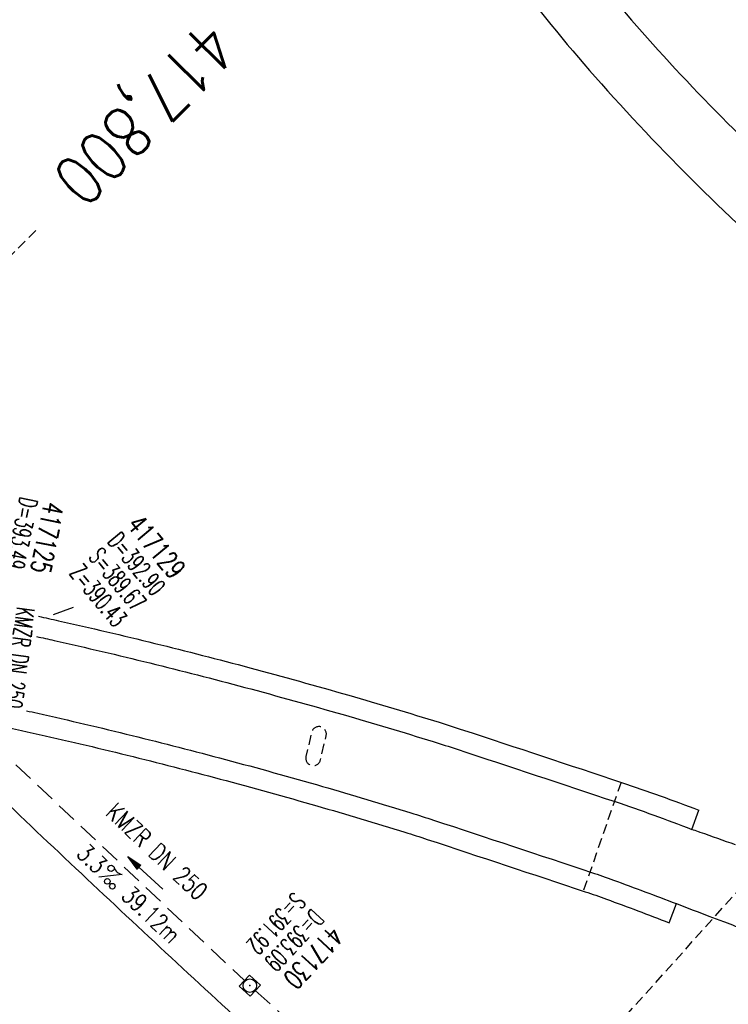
# Model space of a CAD drawing. Extents: x 448150 to 449332, y 437108 to 438384.
# Tile 22 of 46: x 448745 to 448816, y 437718 to 437817. Entities that reach past the tile are written whole.
import ezdxf
from ezdxf.enums import TextEntityAlignment as Align

# ---------------------------------------------------------------- set-up
doc = ezdxf.new("R2010")
doc.units = 0
doc.header["$LTSCALE"] = 2
doc.header["$MEASUREMENT"] = 0
for name, pattern in [('AUSGEZOGEN', [0]), ('GESTRICH-X2', [1.5, 1, -0.5]), ('GESTRICHELT', [0.75, 0.5, -0.25]), ('STRICHPT-X3', [3, 1.5, -0.75, 0, -0.75])]:
    doc.linetypes.add(name, pattern=pattern)
doc.layers.get('0').update_dxf_attribs({"linetype": 'AUSGEZOGEN'})
for name, color, linetype in [('ACHSE', 250, 'STRICHPT-X3'), ('BAUWOTOP', 250, 'AUSGEZOGEN'), ('BAUWUTOP', 250, 'GESTRICHELT'), ('FBR', 8, 'CONTINUOUS'), ('HEKTOM', 250, 'GESTRICHELT'), ('KANAL', 7, 'GESTRICH-X2'), ('PFEIL', 7, 'CONTINUOUS'), ('SCHACHTNR', 6, 'CONTINUOUS'), ('SCHLITZRINNE', 8, 'AUSGEZOGEN'), ('SCHSYMBOL', 7, 'AUSGEZOGEN'), ('STRASSE', 8, 'CONTINUOUS'), ('TEXTO', 4, 'CONTINUOUS'), ('TEXTU', 4, 'CONTINUOUS')]:
    doc.layers.add(name, color=color, linetype=linetype)
doc.styles.add('ROMANS', font='romans.shx', dxfattribs={"width": 0.8})

# ---------------------------------------------------------------- blocks, each defined once
blk = doc.blocks.new('PROM')
blk.add_line((1.566, 1.817), (0.019, 0.015))
for centre, radius in [((0.317, 1.51), 0.317), ((0.943, 0.291), 0.283), ((1.645, 0.287), 0.283)]:
    blk.add_circle(centre, radius)
blk.add_arc((0.992, 2.682), 1.033, 239.14139, 303.35492)
blk = doc.blocks.new('20')
blk.add_lwpolyline([(-0.754, -0.751), (0.754, -0.751), (0.754, 0.75), (-0.754, 0.75)], close=True)
blk.add_circle((0, 0), 0.676)
blk.add_point((0, 0))
blk = doc.blocks.new('PFEIL2')
at = {"color": 0}
for p, q in [((0.88, 0.002), (-2.401, -0.012)), ((0.881, -0.271), (0.879, 0.276)), ((0.879, 0.276), (2.429, 0.009)), ((0.911, 0.27), (0.879, 0.265)), ((0.965, 0.261), (0.879, 0.246)), ((1.019, 0.252), (0.879, 0.228)), ((1.073, 0.242), (0.879, 0.209)), ((1.127, 0.233), (0.879, 0.191)), ((1.181, 0.224), (0.879, 0.172)), ((1.235, 0.214), (0.879, 0.154)), ((1.289, 0.205), (0.879, 0.135)), ((1.343, 0.196), (0.879, 0.117)), ((1.397, 0.187), (0.879, 0.098)), ((1.451, 0.177), (0.879, 0.08)), ((1.505, 0.168), (0.879, 0.061)), ((1.559, 0.159), (0.88, 0.043)), ((1.613, 0.149), (0.88, 0.024)), ((1.668, 0.14), (0.88, 0.006)), ((1.722, 0.131), (0.88, -0.013)), ((1.776, 0.121), (0.88, -0.031)), ((1.83, 0.112), (0.88, -0.05)), ((1.884, 0.103), (0.88, -0.068)), ((1.938, 0.094), (0.88, -0.087)), ((1.992, 0.084), (0.88, -0.105)), ((2.046, 0.075), (0.88, -0.124)), ((2.1, 0.066), (0.88, -0.142)), ((2.154, 0.056), (0.88, -0.161)), ((2.208, 0.047), (0.88, -0.179)), ((2.262, 0.038), (0.881, -0.198)), ((2.316, 0.029), (0.881, -0.216)), ((2.37, 0.019), (0.881, -0.235)), ((2.424, 0.01), (0.881, -0.253)), ((2.429, 0.009), (0.881, -0.271))]:
    blk.add_line(p, q, dxfattribs=at)

msp = doc.modelspace()

# ---------------------------------------------------------------- hatches: boundary and pattern name
at = {"layer": 'SCHLITZRINNE'}
h = msp.add_hatch(dxfattribs=at)
h.set_pattern_fill('_USER', color=256, scale=1.5, angle=45, style=0, pattern_type=0)
h.set_pattern_definition([(0.19809, (448696.2442, 437758.0261), (-0.005186, 1.499991), [])])
edge = h.paths.add_edge_path()
edge.add_arc((450103.943, 439168.643), 1992.851, 225.253931, 225.326505)
edge.add_arc((450104.379, 439169.084), 1993.471, 225.326505, 225.685513)
edge.add_arc((450114.112, 439179.052), 2007.404, 225.685514, 226.043274)
edge.add_arc((450116.374, 439181.397), 2010.661, 226.043274, 226.400342)
edge.add_arc((450108.345, 439172.967), 1999.019, 226.400342, 226.758448)
edge.add_arc((450107.359, 439171.918), 1997.58, 226.758448, 227.116898)
edge.add_arc((450114.22, 439179.306), 2007.663, 227.116898, 227.474446)
edge.add_arc((450112.044, 439176.933), 2004.443, 227.474446, 227.83238)
edge.add_arc((450107.824, 439172.273), 1998.156, 227.83238, 228.190877)
edge.add_arc((450107.663, 439172.094), 1997.915, 228.190877, 228.549748)
edge.add_arc((450107.034, 439171.381), 1996.965, 228.549748, 228.908704)
edge.add_arc((450111.572, 439176.585), 2003.869, 228.908704, 229.265964)
edge.add_arc((450119.093, 439185.318), 2015.394, 229.265964, 229.6222)
edge.add_arc((450115.134, 439180.663), 2009.284, 229.6222, 229.979919)
edge.add_arc((450101.808, 439164.793), 1988.56, 229.979919, 230.339497)
edge.add_arc((450135.905, 439205.921), 2041.985, 230.339497, 230.699144)
edge.add_arc((450015.788, 439059.171), 1852.343, 230.699144, 231.076753)
edge.add_arc((450440.038, 439584.513), 2527.6, 231.076753, 231.41321)
edge.add_arc((449605.176, 438538.206), 1189.037, 231.413211, 231.903765)
edge.add_arc((451876.599, 441435.451), 4870.53, 231.903765, 232.054115)
edge.add_arc((449764.385, 438726.671), 1435.572, 232.054115, 232.331051)
edge.add_arc((663048.573, 714993.472), 350453.466, 232.33105148, 232.33182369)
edge.add_arc((452105.708, 441751.773), 5260.885, 232.331837, 232.33814)
edge.add_arc((1083717.784, 1260087.558), 1038995.508, 232.338139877, 232.338829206)
edge.add_arc((362297.748, 325361.769), 141749.668, 52.33595822, 52.34101086, ccw=False)
edge.add_arc((130991.073, 25697.409), 520301.522, 52.33458173, 52.33595822, ccw=False)
edge.add_arc((597397.743, 629905.021), 242982.187, 232.33379622, 232.33674373)
edge.add_arc((1091510.304, 1270060.009), 1051651.236, 232.336743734, 232.337424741)
edge.add_arc((63904.407, -61307.138), 630166.935, 52.33651599, 52.337652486, ccw=False)
edge.add_line((448950.678, 437541.271), (448965.933, 437529.496))
edge.add_arc((450103.943, 439168.643), 1993.351, 225.253931, 225.326505)
edge.add_arc((450104.379, 439169.084), 1993.971, 225.326505, 225.635808)
h = msp.add_hatch(dxfattribs=at)
h.set_pattern_fill('_USER', color=256, scale=1.5, angle=45, style=0, pattern_type=0)
h.set_pattern_definition([(5.43336, (448830.8072, 437635.437), (-0.142032, 1.4932605), [])])
edge = h.paths.add_edge_path()
edge.add_arc((450115.134, 439180.663), 2009.784, 229.702843, 229.979919)
edge.add_arc((450101.808, 439164.793), 1989.06, 229.979919, 230.339497)
edge.add_arc((450135.905, 439205.921), 2042.485, 230.339497, 230.699144)
edge.add_arc((450015.788, 439059.171), 1852.843, 230.699144, 231.076753)
edge.add_arc((450440.038, 439584.513), 2528.1, 231.076753, 231.211419)
edge.add_arc((450103.943, 439168.643), 1992.851, 225.253931, 225.326505)
edge.add_arc((450104.379, 439169.084), 1993.471, 225.326505, 225.685513)
edge.add_arc((450114.112, 439179.052), 2007.404, 225.685514, 226.043274)
edge.add_arc((450116.374, 439181.397), 2010.661, 226.043274, 226.400342)
edge.add_arc((450108.345, 439172.967), 1999.019, 226.400342, 226.758448)
edge.add_arc((450107.359, 439171.918), 1997.58, 226.758448, 227.116898)
edge.add_arc((450114.22, 439179.306), 2007.663, 227.116898, 227.474446)
edge.add_arc((450112.044, 439176.933), 2004.443, 227.474446, 227.83238)
edge.add_arc((450107.824, 439172.273), 1998.156, 227.83238, 228.190877)
edge.add_arc((450107.663, 439172.094), 1997.915, 228.190877, 228.549748)
edge.add_arc((450107.034, 439171.381), 1996.965, 228.549748, 228.908704)
edge.add_arc((450111.572, 439176.585), 2003.869, 228.908704, 229.265964)
edge.add_arc((450119.093, 439185.318), 2015.394, 229.265964, 229.6222)
edge.add_arc((450115.134, 439180.663), 2009.284, 229.6222, 229.979919)
edge.add_arc((450101.808, 439164.793), 1988.56, 229.979919, 230.339497)
edge.add_arc((450135.905, 439205.921), 2041.985, 230.339497, 230.699144)
edge.add_arc((450015.788, 439059.171), 1852.343, 230.699144, 231.076753)
edge.add_arc((450440.038, 439584.513), 2527.6, 231.076753, 231.41321)
edge.add_arc((449605.176, 438538.206), 1189.037, 231.413211, 231.903765)
edge.add_arc((451876.599, 441435.451), 4870.53, 231.903765, 232.054115)
edge.add_arc((449764.385, 438726.671), 1435.572, 232.054115, 232.331051)
edge.add_arc((663048.573, 714993.472), 350453.466, 232.33105148, 232.33182369)
edge.add_arc((452105.708, 441751.773), 5260.885, 232.331837, 232.33814)
edge.add_arc((1083717.784, 1260087.558), 1038995.508, 232.338139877, 232.338829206)
edge.add_arc((362297.748, 325361.769), 141749.668, 52.33595822, 52.34101086, ccw=False)
edge.add_arc((130991.073, 25697.409), 520301.522, 52.33458173, 52.33595822, ccw=False)
edge.add_arc((597397.743, 629905.021), 242982.187, 232.33379622, 232.33674373)
edge.add_arc((1091510.304, 1270060.009), 1051651.236, 232.336743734, 232.337424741)
edge.add_arc((63904.407, -61307.138), 630166.935, 52.33651599, 52.337652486, ccw=False)
edge.add_line((448950.678, 437541.271), (448965.933, 437529.496))

# ---------------------------------------------------------------- linework, layer by layer
at = {"layer": 'ACHSE'}
for points in [[(448932.11, 437558.129, 0.000003), (448942.005, 437550.492, -0.000005), (448951.9, 437542.854, -0.000002), (448981.585, 437519.941, 0.000001), (449011.271, 437497.027, 0), (449049.136, 437467.8, 0), (449090.432, 437435.925, 0.000002), (449130.013, 437405.374, -0.000003), (449169.594, 437374.823, -0.000001), (449183.702, 437363.933, 0.000004)], [(448892.529, 437588.68, 0.000003), (448902.425, 437581.042, -0.000022)], [(448634.919, 437824.954, 0.001558), (448643.384, 437815.762, 0.001557), (448651.911, 437806.617, 0.001563), (448660.503, 437797.517, 0.001567), (448669.131, 437788.493, 0.001566), (448677.807, 437779.532, 0.001559), (448686.577, 437770.586, 0.001559), (448695.403, 437761.695, 0.001566), (448704.244, 437752.899, 0.001566), (448713.145, 437744.154, 0.001561), (448722.132, 437735.434, 0.001558), (448731.17, 437726.773, 0.001563), (448740.236, 437718.194, 0.001564), (448749.357, 437709.67, 0.00156), (448758.555, 437701.181, 0.001562), (448767.801, 437692.754, 0.001564), (448777.084, 437684.399, 0.001566), (448786.428, 437676.094, 0.001566), (448795.822, 437667.85, 0.001559), (448805.255, 437659.675, 0.001554), (448814.766, 437651.536, 0.001561), (448824.338, 437643.447, 0.001569)], [(448912.32, 437573.405, -0.000006), (448922.215, 437565.767, 0.000013)]]:
    msp.add_lwpolyline(points, format="xyb", dxfattribs=at)
at = {"layer": 'BAUWOTOP'}
for points in [[(448747.015, 437757.01, -0.001054), (448749.019, 437756.564, -0.005003), (448758.699, 437754.283, -0.005034), (448768.275, 437751.823, -0.004743), (448778.208, 437749.063, -0.005169), (448787.299, 437746.342, -0.004388), (448789.744, 437745.559, -0.000629), (448805.657, 437740.286, -0.010295), (448813.427, 437737.501)], [(448746.812, 437754.973, -0.00093), (448748.572, 437754.58, -0.005003), (448758.213, 437752.309, -0.005034), (448767.749, 437749.859, -0.004743), (448777.645, 437747.11, -0.005169), (448786.696, 437744.401, -0.004388), (448789.107, 437743.629, -0.000629), (448805.015, 437738.357, -0.012458), (448812.74, 437735.552)], [(448731.424, 437748.394, -0.002843), (448736.941, 437747.304, -0.005127), (448746.475, 437745.261, -0.005003), (448755.929, 437743.033, -0.005034), (448765.279, 437740.631, -0.004743), (448775.001, 437737.93, -0.005169), (448783.862, 437735.278, -0.004388), (448786.113, 437734.557, -0.000629), (448801.999, 437729.293, -0.007791), (448804.142, 437728.542, -0.005516), (448810.435, 437726.169)], [(448745.786, 437747.506, -0.00061), (448746.923, 437747.252, -0.005003), (448756.417, 437745.015, -0.005034), (448765.807, 437742.603, -0.004743), (448775.566, 437739.892, -0.005169), (448784.468, 437737.227, -0.004388), (448786.753, 437736.495, -0.000629), (448802.643, 437731.23, -0.007791), (448804.847, 437730.458, -0.002705), (448811.146, 437728.103)]]:
    msp.add_lwpolyline(points, format="xyb", dxfattribs=at)
at = {"layer": 'BAUWOTOP', "flags": 128}
for points in [[(448812.74, 437735.552), (448813.427, 437737.501)], [(448810.435, 437726.169), (448811.178, 437728.091)]]:
    msp.add_lwpolyline(points, dxfattribs=at)
at = {"layer": 'BAUWUTOP', "flags": 128}
msp.add_lwpolyline([(448773.912, 437742.897, 1), (448775.373, 437742.556), (448775.943, 437744.99, 1), (448774.482, 437745.332), (448773.912, 437742.897)], format="xyb", dxfattribs=at)
msp.add_lwpolyline([(448805.605, 437740.304), (448801.808, 437729.356)], dxfattribs=at)
at = {"layer": 'FBR'}
for points in [[(448933.332, 437559.712, 0.000003), (448943.227, 437552.075, -0.000005), (448953.122, 437544.437, -0.000002), (448982.808, 437521.524)], [(448921.57, 437544.474, 0.000003), (448931.465, 437536.836, -0.000005), (448941.36, 437529.199, -0.000002), (448971.045, 437506.285)], [(449091.654, 437437.508, 0.000002), (449131.235, 437406.957, -0.000003), (449170.816, 437376.406, -0.000001), (449185.277, 437365.244, -0.000001)], [(448893.751, 437590.263, 0.000003), (448903.647, 437582.626, -0.000022)], [(448881.988, 437575.026, 0.000003), (448891.884, 437567.387, -0.000022)], [(448636.394, 437826.304, 0.001558), (448644.851, 437817.121, 0.001557), (448653.37, 437807.986, 0.001563), (448661.953, 437798.894, 0.001567), (448670.572, 437789.88, 0.001566), (448679.24, 437780.927, 0.001559), (448688.001, 437771.991, 0.001559), (448696.818, 437763.108, 0.001566), (448705.65, 437754.321, 0.001566), (448714.542, 437745.585, 0.001561), (448723.52, 437736.874, 0.001558), (448732.549, 437728.222, 0.001563), (448741.606, 437719.651, 0.001564), (448750.718, 437711.135, 0.00156), (448759.907, 437702.655, 0.001562), (448769.143, 437694.237, 0.001564), (448778.417, 437685.89, 0.001566), (448787.752, 437677.593, 0.001566), (448797.137, 437669.357, 0.001559), (448806.56, 437661.191, 0.001554), (448816.062, 437653.06, 0.001561), (448825.624, 437644.979, 0.001569)], [(448681.382, 437800.28, 0.001566), (448689.984, 437791.394, 0.001559), (448698.68, 437782.525, 0.001559), (448707.43, 437773.709, 0.001566), (448716.196, 437764.988, 0.001566), (448725.022, 437756.317, 0.001561), (448733.932, 437747.672, 0.001558), (448742.894, 437739.085, 0.001563), (448751.882, 437730.578, 0.001564), (448760.926, 437722.126, 0.00156), (448770.046, 437713.71, 0.001562), (448779.213, 437705.355, 0.001564), (448788.417, 437697.071, 0.001033), (448794.522, 437691.633)], [(448913.542, 437574.988, -0.000006), (448923.437, 437567.35, 0.000013)]]:
    msp.add_lwpolyline(points, format="xyb", dxfattribs=at)
at = {"layer": 'HEKTOM'}
for p, q in [((448733.368, 437782.336), (448746.775, 437795.888)), ((448777.094, 437684.406), (448823.262, 437735.978))]:
    msp.add_line(p, q, dxfattribs=at)
at = {"layer": 'KANAL'}
for p, q in [((448740.375, 437746.188), (448767.719, 437720.344)), ((448768.813, 437719.344), (448803.563, 437687.938))]:
    msp.add_line(p, q, dxfattribs=at)
at = {"layer": 'SCHACHTNR'}
msp.add_line((448748.498, 437757.187), (448750.54, 437757.931), dxfattribs=at)
at = {"layer": 'SCHLITZRINNE'}
for points in [[(448930.888, 437556.546, 0.000003), (448940.783, 437548.908, -0.000005), (448950.678, 437541.271, -0.000001), (448965.933, 437529.496, 0.000001)], [(448891.307, 437587.097, 0.000003), (448901.202, 437579.459, -0.000022)], [(448911.098, 437571.822, -0.000006), (448920.993, 437564.184, 0.000013)]]:
    msp.add_lwpolyline(points, format="xyb", dxfattribs=at)
at = {"layer": 'STRASSE'}
for points in [[(448776.081, 437865.497, 0.015482), (448782.915, 437851.319, 0.026928), (448787.523, 437843.526, 0.003444), (448798.506, 437827.289, 0.016002), (448801.004, 437823.888, 0.017423), (448809.346, 437813.992, 0.016693), (448818.737, 437804.282, 0.013092)], [(448769.881, 437863.232, 0.017514), (448777.471, 437847.582, 0.027295), (448783.222, 437838.012, 0.002183), (448792.363, 437824.653, 0.01069), (448794.3, 437821.973, 0.018717), (448803.005, 437811.309, 0.017137), (448813.323, 437800.374, 0.017824), (448824.12, 437790.425, 0.019478)], [(448817.11, 437734.002, 0.001088), (448813.578, 437735.264, 0.002495), (448813.413, 437735.322, 0.000614), (448812.74, 437735.552)], [(448811.178, 437728.091, 0.00091), (448814.54, 437726.799, 0.002094), (448816.003, 437726.246, 0.000623), (448820.38, 437724.62, -0.000809), (448823.751, 437723.367, -0.019786), (448839.231, 437716.874, -0.019805), (448854.135, 437709.184, -0.005461), (448868.396, 437700.889, -0.004887), (448884.134, 437691.292, -0.000471), (448905.312, 437678.065, -0.000732), (448918.904, 437669.531, -0.002349), (448933.912, 437659.978, 0.005143)]]:
    msp.add_lwpolyline(points, format="xyb", dxfattribs=at)

# ---------------------------------------------------------------- block references
at = {"layer": 'PFEIL', "rotation": 136.614799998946}
msp.add_blockref('PFEIL2', (448757.755, 437731.171), dxfattribs=at)
at = {"layer": 'SCHSYMBOL', "rotation": 317.31710000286}
msp.add_blockref('20', (448768.266, 437719.834), dxfattribs=at)
at = {"layer": 'TEXTU', "rotation": 316.614799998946}
msp.add_blockref('PROM', (448753.04, 437730.766), dxfattribs=at)

# ---------------------------------------------------------------- texts
at = {"layer": 'HEKTOM', "style": 'ROMANS', "width": 0.8}
msp.add_text('417,800', height=5, rotation=225.3263, dxfattribs=at).set_placement((448763.807, 437817.28))
at = {"layer": 'SCHACHTNR', "style": 'ROMANS'}
for s, height, rotation, width, p in [('D=393.49', 1.8, 258.76636, 0.6, (448745.166, 437769.107)), ('417125', 2, 258.76636, 0.7, (448747.595, 437768.627)), ('417129', 2, 309.7501, 0.7, (448755.793, 437766.13)), ('D=392.90', 1.8, 309.7501, 0.6, (448753.857, 437764.517)), ('S=389.67', 1.8, 309.7501, 0.6, (448751.956, 437762.932)), ('Z=390.43', 1.8, 309.7501, 0.6, (448750.02, 437761.318)), ('S=391.92', 1.8, 227.3171, 0.6, (448772.688, 437729.344)), ('D=393.09', 1.8, 227.3171, 0.6, (448774.531, 437727.656)), ('417130', 2, 227.3171, 0.7, (448776.375, 437725.969))]:
    msp.add_text(s, height=height, rotation=rotation, dxfattribs=dict(at, width=width)).set_placement(p)
at = {"layer": 'TEXTO', "style": 'ROMANS'}
for rotation, width, p in [(262.6086, 0.6, (448744.182, 437752.948)), (316.6148, 0.75, (448758.303, 437732.686))]:
    msp.add_text('KMZR DN 250', height=1.8, rotation=rotation, dxfattribs=dict(at, width=width)).set_placement(p, align=Align.CENTER)
at = {"layer": 'TEXTU', "style": 'ROMANS', "width": 0.75}
for s, p in [('3.3', (448750.709, 437732.967)), ('39.12m', (448755.209, 437728.717))]:
    msp.add_text(s, height=1.8, rotation=316.6148, dxfattribs=at).set_placement(p)

doc.saveas('drawing.dxf')
